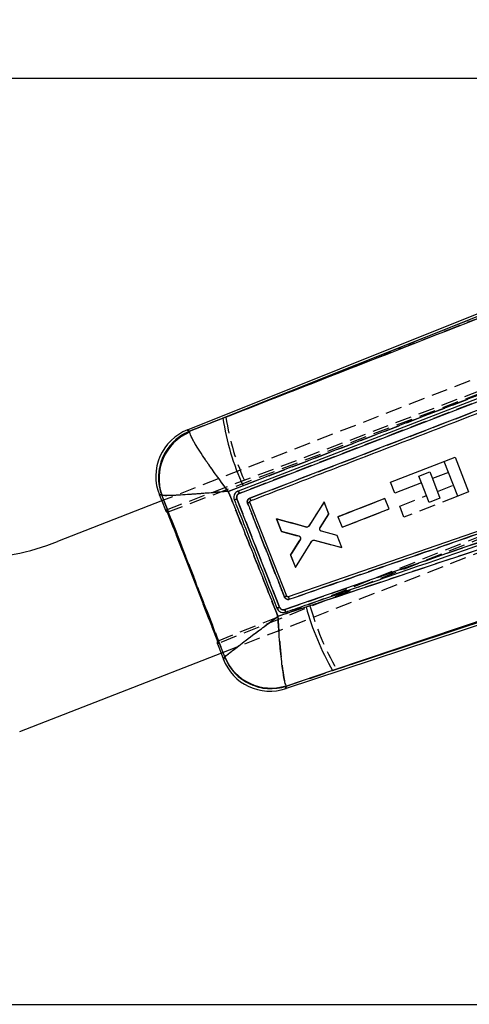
# Model space of a CAD drawing. Extents: x 56 to 617, y 36 to 436.
# Tile 28 of 31: x 372 to 425, y 321 to 436. Entities that reach past the tile are written whole.
import ezdxf

# ---------------------------------------------------------------- set-up
doc = ezdxf.new("R2010")
doc.units = 0
doc.header["$LTSCALE"] = 1.5
doc.linetypes.add('HIDDEN', pattern=[1.905, 1.27, -0.635])
doc.layers.get('0').update_dxf_attribs({"linetype": 'CONTINUOUS'})
doc.layers.add('FORMATO', color=179, linetype='CONTINUOUS')
doc.styles.add('SLDTEXTSTYLE0', font='TXT', dxfattribs={"width": 0.75})
doc.dimstyles.new('SLDDIMSTYLE0', dxfattribs={"dimtxt": 5.25, "dimasz": 4.953, "dimexe": 0, "dimexo": 0.0625, "dimgap": 1.3125, "dimtad": 1, "dimdec": 0, "dimrnd": 1e-09, "dimzin": 12, "dimtxsty": 'SLDTEXTSTYLE0', "dimsah": 1, "dimcen": 0.09, "dimazin": 3, "dimtfac": 1, "dimtofl": 0, "dimtmove": 0, "dimatfit": 3, "dimtolj": 1, "dimtzin": 12})
doc.dimstyles.new('SLDDIMSTYLE1', dxfattribs={"dimtxt": 5.25, "dimasz": 4.953, "dimexe": 0, "dimexo": 0.0625, "dimgap": 1.3125, "dimtad": 1, "dimdec": 0, "dimrnd": 1e-09, "dimzin": 12, "dimtxsty": 'SLDTEXTSTYLE0', "dimsah": 1, "dimcen": 0.09, "dimazin": 3, "dimtfac": 1, "dimtdec": 0, "dimtofl": 0, "dimtmove": 0, "dimatfit": 3, "dimtolj": 1, "dimtzin": 12})

# ---------------------------------------------------------------- blocks, each defined once
blk = doc.blocks.new('_D')
at = {"layer": 'FORMATO'}
for p, q in [((119.13, 370.97), (119.13, 430.29)), ((486.71, 406.06), (486.71, 430.29)), ((486.71, 428.79), (119.13, 428.79))]:
    blk.add_line(p, q, dxfattribs=at)
for points in [[(119.13, 428.79), (124.08, 428.03), (124.08, 429.55)], [(486.71, 428.79), (481.76, 429.55), (481.76, 428.03)]]:
    blk.add_solid(points, dxfattribs=at)
at = {"layer": 'FORMATO', "insert": (291.13, 435.56), "char_height": 5.25, "attachment_point": 1, "style": 'SLDTEXTSTYLE0'}
blk.add_mtext('368', dxfattribs=at)
blk = doc.blocks.new('_D_4')
at = {"layer": 'FORMATO'}
for p, q in [((468.15, 424.19), (491.94, 424.19)), ((490.44, 424.19), (490.44, 321.14)), ((298.98, 321.14), (491.94, 321.14))]:
    blk.add_line(p, q, dxfattribs=at)
for points in [[(490.44, 424.19), (489.68, 419.23), (491.2, 419.23)], [(490.44, 321.14), (491.2, 326.1), (489.68, 326.1)]]:
    blk.add_solid(points, dxfattribs=at)
at = {"layer": 'FORMATO', "insert": (483.68, 371.07), "char_height": 5.25, "attachment_point": 1, "rotation": 90, "style": 'SLDTEXTSTYLE0'}
blk.add_mtext('103', dxfattribs=at)

msp = doc.modelspace()

# ---------------------------------------------------------------- linework, layer by layer
at = {"color": 7, "linetype": 'HIDDEN'}
for p, q in [((389.4891, 378.6509), (473.2206, 410.4449)), ((389.5951, 378.3724), (473.482, 410.2547)), ((459.4098, 407.1489), (389.04, 379.7235)), ((396.4168, 389.4392), (431.4813, 403.4587)), ((395.4338, 363.391), (467.086, 392.0135)), ((466.594, 391.5212), (395.5443, 363.1142)), ((396.4168, 389.4392), (392.1756, 387.7852)), ((395.9394, 362.0205), (466.3093, 389.4459)), ((392.1846, 387.6749), (392.1756, 387.7852)), ((422.3085, 383.006), (421.8102, 384.2845)), ((418.8774, 382.5774), (420.1288, 383.0651)), ((419.185, 381.7882), (418.8774, 382.5774)), ((420.1288, 383.0651), (420.4364, 382.2759)), ((396.693, 380.799), (398.7772, 381.5958)), ((421.0163, 380.7879), (422.8886, 381.5176)), ((388.9435, 380.3366), (388.9742, 380.3159)), ((416.6364, 379.0809), (419.7649, 380.3002)), ((423.3873, 380.2379), (417.1352, 377.8012)), ((388.947, 379.6873), (389.3693, 378.6039)), ((397.698, 379.9363), (402.6621, 367.3261)), ((407.8369, 379.5453), (406.0784, 376.7691)), ((408.3729, 378.1696), (407.8369, 379.5453)), ((414.9151, 379.9715), (409.4472, 377.84)), ((409.4472, 377.84), (414.9151, 379.9715)), ((415.3918, 378.7481), (414.9151, 379.9715)), ((417.1352, 377.8012), (416.6364, 379.0809)), ((389.5951, 378.3724), (395.4338, 363.391)), ((407.3797, 376.5758), (408.3729, 378.1696)), ((409.9239, 376.6165), (415.3918, 378.7481)), ((402.2923, 377.6104), (402.8721, 376.1226)), ((405.7724, 376.651), (402.2923, 377.6104)), ((402.2923, 377.6104), (405.7724, 376.651)), ((402.8721, 376.1226), (402.2923, 377.6104)), ((409.4472, 377.84), (409.9239, 376.6165)), ((402.8721, 376.1226), (404.9, 375.5843)), ((409.3499, 375.6621), (407.5418, 376.1629)), ((458.0688, 376.2316), (409.2878, 360.1059)), ((409.8971, 374.2576), (409.3499, 375.6621)), ((405.0632, 375.1676), (403.937, 373.3895)), ((403.937, 373.3895), (405.0632, 375.1676)), ((404.4947, 371.9582), (406.3874, 374.9877)), ((406.6925, 375.1083), (409.8971, 374.2576)), ((403.937, 373.3895), (404.4947, 371.9582)), ((406.1962, 367.4992), (402.463, 366.2622)), ((395.4242, 363.0677), (395.8465, 361.9843)), ((396.2805, 361.5353), (396.2736, 361.5134)), ((403.4571, 358.1319), (409.2878, 360.1059)), ((403.4571, 358.1319), (403.4197, 358.1873))]:
    msp.add_line(p, q, dxfattribs=at)
at = {"color": 7, "linetype": 'CONTINUOUS'}
for p, q in [((431.3818, 403.7109), (391.8927, 387.9224)), ((431.4813, 403.4587), (396.0616, 389.2972)), ((438.226, 396.3953), (397.8397, 380.8348)), ((397.9732, 380.5627), (438.3561, 396.1299)), ((392.1794, 387.7833), (396.0616, 389.2972)), ((392.1794, 387.7833), (392.1886, 387.6728)), ((415.5581, 381.8479), (423.0775, 384.7784)), ((423.0775, 384.7784), (424.6546, 380.7318)), ((449.2802, 384.3301), (403.6674, 368.5248)), ((450.8507, 383.5438), (403.2673, 367.0478)), ((422.3089, 383.0048), (420.4367, 382.2751)), ((423.3873, 380.2379), (422.3089, 383.0048)), ((398.4196, 381.4573), (396.696, 380.7982)), ((416.0568, 380.5682), (415.5581, 381.8479)), ((419.1853, 381.7874), (416.0568, 380.5682)), ((420.0728, 379.5102), (419.1853, 381.7874)), ((420.4367, 382.2751), (421.3242, 379.9979)), ((388.65, 380.4495), (388.947, 379.6873)), ((388.9782, 380.3144), (388.9474, 380.3351)), ((397.8394, 380.8347), (397.8033, 380.8197)), ((424.6546, 380.7318), (423.3873, 380.2379)), ((389.04, 379.7235), (376.8118, 374.9578)), ((402.6621, 367.3263), (397.6979, 379.9366)), ((403.4959, 368.6047), (399.194, 379.5245)), ((399.2549, 379.6936), (399.273, 379.7022)), ((407.8309, 379.5591), (406.0471, 376.7642)), ((408.3784, 378.1547), (407.8309, 379.5591)), ((414.9151, 379.971), (409.4469, 377.8404)), ((415.3921, 378.7476), (414.9151, 379.971)), ((421.3242, 379.9979), (420.0728, 379.5102)), ((389.462, 378.6406), (389.4891, 378.6509)), ((389.4891, 378.6509), (395.5443, 363.1142)), ((407.3861, 376.5624), (408.3784, 378.1547)), ((409.9239, 376.6169), (415.3921, 378.7476)), ((405.7409, 376.6466), (402.2973, 377.5963)), ((402.2973, 377.5963), (402.8552, 376.1651)), ((409.4469, 377.8404), (409.9239, 376.6169)), ((402.8552, 376.1651), (404.8877, 375.6181)), ((403.3404, 357.8543), (458.1562, 375.9749)), ((409.3559, 375.6473), (407.5461, 376.1487)), ((408.8321, 359.9552), (458.0688, 376.2316)), ((409.8922, 374.2717), (409.3559, 375.6473)), ((405.0495, 375.2008), (403.9206, 373.4322)), ((404.5006, 371.9444), (406.4136, 375.0057)), ((406.7188, 375.1259), (409.8922, 374.2717)), ((454.7342, 375.4744), (408.8321, 359.9552)), ((403.9206, 373.4322), (404.5006, 371.9444)), ((403.6674, 368.5248), (403.6678, 368.525)), ((402.4625, 366.2656), (405.7373, 367.3512)), ((395.5443, 363.1142), (395.5174, 363.1035)), ((372.417, 352.853), (395.9394, 362.0205)), ((395.8465, 361.9843), (396.134, 361.2466)), ((396.2756, 361.5171), (396.2825, 361.5393)), ((408.8321, 359.9552), (403.4588, 358.1358)), ((403.4588, 358.1358), (403.421, 358.1919))]:
    msp.add_line(p, q, dxfattribs=at)
at = {"color": 8, "linetype": 'CONTINUOUS', "flags": 128}
for points in [[(391.8927, 387.9224), (391.925, 387.9068), (392.1794, 387.7833)], [(388.9474, 380.3351), (388.6835, 380.4366), (388.65, 380.4495)], [(396.134, 361.2466), (396.1499, 361.2771), (396.2756, 361.5171)], [(403.4588, 358.1358), (403.3538, 357.886), (403.3404, 357.8543)]]:
    msp.add_lwpolyline(points, dxfattribs=at)
at = {"color": 7, "linetype": 'HIDDEN', "flags": 128}
for points in [[(392.1756, 387.7852), (391.9237, 387.9074), (391.8927, 387.9224)], [(388.65, 380.4495), (388.6822, 380.4371), (388.9435, 380.3366)], [(389.3688, 378.6052), (389.3824, 378.6104), (389.4225, 378.6256), (389.462, 378.6406)], [(395.5174, 363.1035), (395.4781, 363.0878), (395.4382, 363.0718), (395.4247, 363.0664)], [(396.2736, 361.5134), (396.1493, 361.2758), (396.134, 361.2466)], [(403.3404, 357.8543), (403.3532, 357.8847), (403.4571, 358.1319)]]:
    msp.add_lwpolyline(points, dxfattribs=at)
at = {"color": 7, "linetype": 'HIDDEN'}
for centre, radius, start, end in [((424.7, 393.6738), 28.5985, 188.515016, 204.981783), ((394.3734, 382.4059), 5.8109, 112.2237, 200.861277), ((394.4558, 382.3042), 5.8311, 112.92312, 199.936966), ((404.825, 375.3134), 0.2811, 35.972029, 74.516259), ((407.1491, 358.7461), 10.5137, 110.332992, 111.864001), ((437.4375, 376.2204), 32.4358, 195.597352, 209.789308), ((401.6721, 363.6608), 5.8099, 201.691645, 287.893316), ((401.6708, 363.7437), 5.8252, 202.279124, 287.472162)]:
    msp.add_arc(centre, radius, start, end, dxfattribs=at)
at = {"color": 7, "linetype": 'CONTINUOUS'}
for centre, radius, start, end in [((424.2949, 393.5144), 28.5465, 188.495364, 204.984078), ((394.0405, 382.5504), 5.7855, 111.222471, 202.054467), ((394.3779, 382.404), 5.8113, 112.229651, 200.855393), ((394.4608, 382.3019), 5.8317, 112.930571, 199.927102), ((365.9179, 402.91), 30, 271.292461, 291.292461), ((405.9684, 361.8086), 7.2318, 109.992464, 112.217661), ((436.8912, 376.042), 32.3435, 195.587194, 209.826329), ((401.5246, 363.3474), 5.7855, 200.693927, 289.10728), ((401.6741, 363.6652), 5.8102, 201.697104, 287.887837), ((401.6728, 363.7491), 5.8257, 202.291445, 287.46264)]:
    msp.add_arc(centre, radius, start, end, dxfattribs=at)
at = {"color": 7, "linetype": 'HIDDEN'}
for centre, major_axis, start_param, end_param in [((455.9843, 403.8986), (66.6161, 25.2918), 3.14192808, 3.20177219), ((461.5876, 389.5211), (66.1623, 26.4562), 3.08141312, 3.14125723)]:
    msp.add_ellipse(centre, major_axis=major_axis, ratio=0.06992412, start_param=start_param, end_param=end_param, dxfattribs=at)
at = {"color": 7, "linetype": 'CONTINUOUS'}
for points, knots in [([(396.0616, 389.2972), (401.6513, 391.4821), (413.4928, 396.1107), (425.3356, 400.7424), (431.588, 403.1877)], [0, 0, 0, 0, 0.47204742, 1, 1, 1, 1]), ([(434.0038, 395.1753), (427.7508, 392.7537), (415.8952, 388.1625), (404.0278, 383.6091), (398.4196, 381.4573)], [0, 0, 0, 0, 0.52743496, 1, 1, 1, 1]), ([(438.4994, 395.1528), (431.9086, 392.6117), (418.8036, 387.559), (405.7001, 382.5086), (399.1867, 379.9982)], [0, 0, 0, 0, 0.50292665, 1, 1, 1, 1]), ([(399.273, 379.7022), (399.383, 379.7446), (400.2478, 380.0776), (404.1322, 381.5737), (417.0672, 386.556), (429.2479, 391.2505), (438.4088, 394.7811)], [0, 0, 0, 0, 0.0084308, 0.06630022, 0.29777779, 1, 1, 1, 1]), ([(396.696, 380.7982), (396.6922, 380.8031), (396.2749, 381.3499), (395.4751, 382.4206), (394.4667, 383.8327), (393.6675, 385.0067), (392.9753, 386.0826), (392.3785, 387.1039), (392.2538, 387.4777), (392.1886, 387.6728)], [0, 0, 0, 0, 0.00160548, 0.17840283, 0.34605457, 0.47914646, 0.61220768, 0.79759522, 1, 1, 1, 1]), ([(403.7883, 368.2476), (411.3831, 370.88), (426.7439, 376.204), (442.1026, 381.5298), (449.8675, 384.2223)], [0, 0, 0, 0, 0.49442688, 1, 1, 1, 1]), ([(403.3462, 366.7499), (403.5375, 366.8162), (404.4938, 367.1474), (408.5103, 368.5385), (424.1826, 373.9672), (439.0871, 379.1334), (450.9321, 383.2391)], [0, 0, 0, 0, 0.01205606, 0.06028109, 0.25318054, 1, 1, 1, 1]), ([(405.7373, 367.3512), (406.5165, 367.6099), (421.8425, 372.6974), (437.1537, 377.8234), (451.6865, 382.6888)], [0, 0, 0, 0, 0.05084642, 1, 1, 1, 1]), ([(396.696, 380.7982), (396.6898, 380.7976), (396.007, 380.7358), (394.6903, 380.6215), (393.0082, 380.4893), (391.6559, 380.395), (390.4635, 380.3245), (389.4024, 380.2817), (389.1237, 380.3032), (388.9782, 380.3144)], [0, 0, 0, 0, 0.00160533, 0.17840814, 0.34606031, 0.47915371, 0.61221739, 0.7976051, 1, 1, 1, 1]), ([(396.2825, 361.5393), (395.0657, 364.6662), (392.6304, 370.9243), (390.1962, 377.1829), (388.9782, 380.3144)], [0, 0, 0, 0, 0.49964485, 1, 1, 1, 1]), ([(396.696, 380.7982), (397.6537, 378.3886), (399.5788, 373.5456), (401.4981, 368.7002), (402.4625, 366.2656)], [0, 0, 0, 0, 0.49753128, 1, 1, 1, 1]), ([(397.8033, 380.8197), (397.726, 380.7758), (397.5714, 380.6879), (397.4114, 380.4676), (397.3304, 380.2122), (397.335, 379.9842), (397.3773, 379.8569), (397.3917, 379.8135)], [0, 0, 0, 0, 0.22158501, 0.44315535, 0.66455554, 0.88565134, 1, 1, 1, 1]), ([(397.6979, 379.9366), (397.6867, 379.9725), (397.6593, 380.0604), (397.6658, 380.2102), (397.7252, 380.3639), (397.8305, 380.4913), (397.9264, 380.5392), (397.9732, 380.5627)], [0, 0, 0, 0, 0.14831131, 0.3627959, 0.57775892, 0.79353882, 1, 1, 1, 1]), ([(397.9735, 380.5628), (397.9588, 380.5996), (397.9294, 380.6733), (397.8875, 380.764), (397.8541, 380.8258), (397.8443, 380.8317), (397.8394, 380.8347)], [0, 0, 0, 0, 0.24999651, 0.50000089, 0.7499981, 1, 1, 1, 1]), ([(397.3917, 379.8134), (397.3931, 379.8141), (397.3968, 379.8159), (397.4125, 379.8226), (397.4414, 379.8346), (397.4805, 379.8504), (397.5278, 379.8694), (397.5814, 379.8907), (397.639, 379.9135), (397.6783, 379.9289), (397.6979, 379.9366)], [0, 0, 0, 0, 0.07377567, 0.20609415, 0.33841794, 0.470722, 0.6030518, 0.7353751, 0.86766626, 1, 1, 1, 1]), ([(397.3917, 379.8135), (397.4562, 379.6499), (397.8185, 378.731), (399.4752, 374.5282), (401.0658, 370.4884), (402.3589, 367.204)], [0, 0, 0, 0, 0.03891843, 0.21866008, 1, 1, 1, 1]), ([(399.1867, 379.9982), (399.1583, 379.9851), (399.0848, 379.9511), (398.9882, 379.8586), (398.9186, 379.7254), (398.8937, 379.5727), (398.9207, 379.4746), (398.9345, 379.4248)], [0, 0, 0, 0, 0.13529497, 0.35011379, 0.5645931, 0.77884266, 1, 1, 1, 1]), ([(398.9345, 379.4248), (398.9691, 379.4384), (399.0383, 379.4655), (399.1233, 379.4984), (399.1823, 379.5208), (399.1901, 379.5232), (399.194, 379.5245)], [0, 0, 0, 0, 0.24999707, 0.49999903, 0.74999898, 1, 1, 1, 1]), ([(398.9345, 379.4248), (399.0088, 379.2359), (399.3806, 378.2915), (400.8137, 374.6511), (402.1725, 371.1995), (403.2339, 368.5036)], [0, 0, 0, 0, 0.0518851, 0.2594277, 1, 1, 1, 1]), ([(399.1941, 379.5245), (399.19, 379.5396), (399.1819, 379.57), (399.1896, 379.6173), (399.2114, 379.6591), (399.2367, 379.6828), (399.2524, 379.6922), (399.2549, 379.6936)], [0, 0, 0, 0, 0.23924976, 0.47851809, 0.7173781, 0.95552438, 1, 1, 1, 1]), ([(399.1867, 379.9982), (399.2008, 379.9606), (399.229, 379.8854), (399.2599, 379.7884), (399.2772, 379.7196), (399.2744, 379.7079), (399.273, 379.7022)], [0, 0, 0, 0, 0.25198974, 0.50397532, 0.755966, 1, 1, 1, 1]), ([(406.0471, 376.7642), (406.0277, 376.7396), (405.9889, 376.6903), (405.9039, 376.6467), (405.8178, 376.6316), (405.764, 376.6421), (405.7409, 376.6466)], [0, 0, 0, 0, 0.266379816, 0.532688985, 0.799791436, 1, 1, 1, 1]), ([(404.8877, 375.6181), (404.9171, 375.6067), (404.9761, 375.5839), (405.0434, 375.515), (405.0797, 375.4438), (405.0875, 375.3974), (405.0901, 375.3819)], [0, 0, 0, 0, 0.28584406, 0.57176991, 0.85644509, 1, 1, 1, 1]), ([(407.3505, 376.3612), (407.3474, 376.3928), (407.3412, 376.456), (407.3639, 376.524), (407.3829, 376.5568), (407.3861, 376.5624)], [0, 0, 0, 0, 0.45320372, 0.90638422, 1, 1, 1, 1]), ([(407.5461, 376.1487), (407.5167, 376.1607), (407.4575, 376.1849), (407.3904, 376.2558), (407.3601, 376.3195), (407.3518, 376.3557), (407.3505, 376.3612)], [0, 0, 0, 0, 0.31237806, 0.6308715, 0.94390707, 1, 1, 1, 1]), ([(405.0901, 375.3819), (405.091, 375.3499), (405.0928, 375.286), (405.0639, 375.2292), (405.0495, 375.2008)], [0, 0, 0, 0, 0.50090032, 1, 1, 1, 1]), ([(406.4136, 375.0057), (406.4327, 375.0305), (406.471, 375.08), (406.5553, 375.1243), (406.6413, 375.1403), (406.6954, 375.1302), (406.7188, 375.1259)], [0, 0, 0, 0, 0.26556871, 0.53111404, 0.79740948, 1, 1, 1, 1]), ([(403.2339, 368.5036), (403.2578, 368.4573), (403.3039, 368.3683), (403.424, 368.274), (403.5631, 368.2229), (403.691, 368.2198), (403.7634, 368.2405), (403.7883, 368.2476)], [0, 0, 0, 0, 0.22995545, 0.4426915, 0.66337327, 0.88431619, 1, 1, 1, 1]), ([(403.6674, 368.5248), (403.6526, 368.5214), (403.6228, 368.5144), (403.5766, 368.5234), (403.5359, 368.5462), (403.5091, 368.5758), (403.4993, 368.5973), (403.4959, 368.6047)], [0, 0, 0, 0, 0.2177216, 0.43891565, 0.66040497, 0.88256205, 1, 1, 1, 1]), ([(403.6678, 368.525), (403.6722, 368.5217), (403.6809, 368.5151), (403.7108, 368.4519), (403.7485, 368.3595), (403.775, 368.2849), (403.7883, 368.2476)], [0, 0, 0, 0, 0.24999734, 0.49999863, 0.7499985, 1, 1, 1, 1]), ([(402.3589, 367.204), (402.3603, 367.2046), (402.3638, 367.2063), (402.3797, 367.213), (402.4082, 367.2248), (402.4469, 367.2404), (402.4936, 367.2593), (402.5466, 367.2805), (402.6037, 367.3032), (402.6426, 367.3186), (402.6621, 367.3263)], [0, 0, 0, 0, 0.08044887, 0.21181636, 0.34318401, 0.47454296, 0.60591592, 0.7372788, 0.86864125, 1, 1, 1, 1]), ([(402.3589, 367.204), (402.3996, 367.125), (402.481, 366.967), (402.6938, 366.7978), (402.9447, 366.7058), (403.1724, 366.7001), (403.3015, 366.7371), (403.346, 366.7498)], [0, 0, 0, 0, 0.22096346, 0.44188543, 0.66279022, 0.88391273, 1, 1, 1, 1]), ([(403.2673, 367.0477), (403.2322, 367.0382), (403.1449, 367.0146), (402.9974, 367.0258), (402.8466, 367.0897), (402.7277, 367.1944), (402.6828, 367.2847), (402.6621, 367.3263)], [0, 0, 0, 0, 0.14870322, 0.3697142, 0.59040276, 0.8109574, 1, 1, 1, 1]), ([(403.346, 366.7498), (403.3472, 366.7554), (403.3497, 366.7666), (403.334, 366.8357), (403.306, 366.9336), (403.2804, 367.0098), (403.2676, 367.0479)], [0, 0, 0, 0, 0.244328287, 0.496220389, 0.748109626, 1, 1, 1, 1]), ([(396.2825, 361.5393), (396.3884, 361.6327), (396.6034, 361.8221), (397.5045, 362.5252), (398.5184, 363.3018), (399.5833, 364.1097), (400.8989, 365.0994), (401.9254, 365.8662), (402.4576, 366.2619), (402.4625, 366.2656)], [0, 0, 0, 0, 0.20294028, 0.411851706, 0.539872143, 0.667917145, 0.82901371, 0.998407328, 1, 1, 1, 1]), ([(403.421, 358.1919), (403.3563, 358.3652), (403.225, 358.7171), (403.0309, 359.9338), (402.8688, 361.2619), (402.729, 362.6347), (402.5886, 364.3073), (402.5018, 365.5958), (402.4629, 366.2594), (402.4625, 366.2656)], [0, 0, 0, 0, 0.20294045, 0.41185258, 0.5398731, 0.66791863, 0.82901512, 0.99840767, 1, 1, 1, 1])]:
    msp.add_open_spline(points, degree=3, knots=knots, dxfattribs=at)
at = {"color": 7, "linetype": 'HIDDEN'}
for points, knots in [([(431.5868, 403.1908), (425.237, 400.7073), (413.513, 396.1219), (401.7904, 391.5397), (396.4168, 389.4392)], [0, 0, 0, 0, 0.54160664, 1, 1, 1, 1]), ([(438.3559, 396.1301), (431.6249, 393.5349), (418.1631, 388.3445), (404.7033, 383.1567), (397.9735, 380.5628)], [0, 0, 0, 0, 0.50000734, 1, 1, 1, 1]), ([(398.7772, 381.5958), (404.1688, 383.6639), (415.9176, 388.1707), (427.6547, 392.7149), (434.0056, 395.1738)], [0, 0, 0, 0, 0.45890329, 1, 1, 1, 1]), ([(399.1867, 379.9983), (405.7, 382.5087), (418.8035, 387.5591), (431.9084, 392.6118), (438.4993, 395.153)], [0, 0, 0, 0, 0.49707362, 1, 1, 1, 1]), ([(396.693, 380.799), (396.6892, 380.8039), (396.271, 381.3517), (395.4697, 382.4245), (394.4602, 383.838), (393.6613, 385.0119), (392.9697, 386.0868), (392.3737, 387.1071), (392.2495, 387.4801), (392.1846, 387.6749)], [0, 0, 0, 0, 0.001604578, 0.178680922, 0.346562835, 0.479529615, 0.612466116, 0.797737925, 1, 1, 1, 1]), ([(449.8673, 384.2225), (442.1024, 381.5299), (426.7438, 376.2041), (411.383, 370.88), (403.7882, 368.2476)], [0, 0, 0, 0, 0.50557098, 1, 1, 1, 1]), ([(403.2674, 367.0478), (411.2085, 369.8002), (427.0908, 375.3049), (442.9704, 380.8114), (450.9103, 383.5647)], [0, 0, 0, 0, 0.50000176, 1, 1, 1, 1]), ([(452.4014, 382.9175), (441.5481, 379.2838), (426.1521, 374.1293), (410.7428, 369.0098), (406.1962, 367.4992)], [0, 0, 0, 0, 0.704942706, 1, 1, 1, 1]), ([(396.693, 380.799), (396.6868, 380.7984), (396.0026, 380.7363), (394.6834, 380.622), (392.9998, 380.4897), (391.6477, 380.3956), (390.4567, 380.3254), (389.397, 380.2829), (389.1192, 380.3046), (388.9742, 380.3159)], [0, 0, 0, 0, 0.0016047, 0.17868705, 0.34656841, 0.47953725, 0.61247638, 0.79774828, 1, 1, 1, 1]), ([(388.9742, 380.3159), (390.1924, 377.1836), (392.6272, 370.9232), (395.0633, 364.6632), (396.2805, 361.5353)], [0, 0, 0, 0, 0.500339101, 1, 1, 1, 1]), ([(402.463, 366.2622), (401.4981, 368.6976), (399.5777, 373.5444), (397.6513, 378.3888), (396.693, 380.799)], [0, 0, 0, 0, 0.50248904, 1, 1, 1, 1]), ([(397.9735, 380.5628), (397.9335, 380.5435), (397.8446, 380.5006), (397.7387, 380.3854), (397.6718, 380.2358), (397.6561, 380.0778), (397.6848, 379.981), (397.698, 379.9363)], [0, 0, 0, 0, 0.17518586, 0.38950609, 0.6033644, 0.81687788, 1, 1, 1, 1]), ([(397.8395, 380.8348), (397.8444, 380.8318), (397.8542, 380.8259), (397.8876, 380.7641), (397.9295, 380.6733), (397.9589, 380.5997), (397.9736, 380.5629)], [0, 0, 0, 0, 0.24999625, 0.49999905, 0.74999626, 1, 1, 1, 1]), ([(398.9327, 379.4294), (398.9198, 379.4777), (398.8939, 379.5744), (398.9185, 379.7254), (398.9882, 379.8587), (399.0848, 379.9512), (399.1583, 379.9851), (399.1867, 379.9983)], [0, 0, 0, 0, 0.21572959, 0.43147994, 0.64746581, 0.86378643, 1, 1, 1, 1]), ([(399.194, 379.5245), (399.1901, 379.5234), (399.1822, 379.5212), (399.1227, 379.4998), (399.0372, 379.4684), (398.9675, 379.4424), (398.9326, 379.4294)], [0, 0, 0, 0, 0.25000028, 0.50000676, 0.75001307, 1, 1, 1, 1]), ([(403.2338, 368.5036), (403.1594, 368.6924), (402.7876, 369.6369), (401.3538, 373.2788), (399.9945, 376.7319), (398.9326, 379.4294)], [0, 0, 0, 0, 0.05186378, 0.25931973, 1, 1, 1, 1]), ([(407.3795, 376.287), (407.366, 376.3157), (407.339, 376.3732), (407.3375, 376.4701), (407.3579, 376.5375), (407.3765, 376.5703), (407.3797, 376.5758)], [0, 0, 0, 0, 0.31216353, 0.62429689, 0.93733147, 1, 1, 1, 1]), ([(409.2878, 360.1059), (413.8282, 361.6405), (429.2147, 366.841), (444.5991, 372.0427), (455.4438, 375.7094)], [0, 0, 0, 0, 0.29508607, 1, 1, 1, 1]), ([(405.0525, 375.4785), (405.0683, 375.4514), (405.1, 375.3972), (405.1098, 375.3019), (405.094, 375.2234), (405.0711, 375.1818), (405.0632, 375.1676)], [0, 0, 0, 0, 0.283629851, 0.567229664, 0.85143978, 1, 1, 1, 1]), ([(403.7882, 368.2476), (403.7633, 368.2405), (403.6909, 368.2198), (403.5631, 368.2229), (403.4222, 368.2746), (403.3025, 368.3698), (403.2567, 368.4589), (403.2338, 368.5036)], [0, 0, 0, 0, 0.11566008, 0.33659907, 0.55729884, 0.77789687, 1, 1, 1, 1]), ([(403.6678, 368.525), (403.6722, 368.5217), (403.6808, 368.5151), (403.7108, 368.4518), (403.7484, 368.3595), (403.775, 368.2849), (403.7882, 368.2476)], [0, 0, 0, 0, 0.25000048, 0.50000212, 0.74999823, 1, 1, 1, 1]), ([(402.6623, 367.3256), (402.6428, 367.3179), (402.6039, 367.3026), (402.5468, 367.28), (402.4937, 367.259), (402.4469, 367.2403), (402.4082, 367.2248), (402.3796, 367.2132), (402.3637, 367.2066), (402.3601, 367.205), (402.3587, 367.2044)], [0, 0, 0, 0, 0.131354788, 0.262692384, 0.394029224, 0.525380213, 0.656716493, 0.788055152, 0.919394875, 1, 1, 1, 1]), ([(402.6621, 367.3261), (402.6776, 367.2935), (402.7165, 367.2119), (402.8209, 367.1071), (402.9678, 367.0338), (403.1248, 367.0117), (403.2225, 367.0364), (403.2674, 367.0478)], [0, 0, 0, 0, 0.14710451, 0.36811432, 0.58946771, 0.81109532, 1, 1, 1, 1]), ([(403.2676, 367.0479), (403.2804, 367.0098), (403.306, 366.9336), (403.334, 366.8357), (403.3498, 366.7666), (403.3473, 366.7554), (403.346, 366.7499)], [0, 0, 0, 0, 0.25190717, 0.50379877, 0.75569743, 1, 1, 1, 1]), ([(402.463, 366.2622), (402.4581, 366.2585), (401.9262, 365.8625), (400.8992, 365.0962), (399.5836, 364.1064), (398.5183, 363.2984), (397.5041, 362.5218), (396.6014, 361.8178), (396.3865, 361.6287), (396.2805, 361.5353)], [0, 0, 0, 0, 0.00159089, 0.17088069, 0.33187934, 0.45985197, 0.58780035, 0.79659539, 1, 1, 1, 1]), ([(402.463, 366.2622), (402.4634, 366.256), (402.5029, 365.5924), (402.5887, 364.3039), (402.7292, 362.6314), (402.8686, 361.2585), (403.0303, 359.9303), (403.2241, 358.7122), (403.3551, 358.3607), (403.4197, 358.1873)], [0, 0, 0, 0, 0.0015915, 0.17088029, 0.33187844, 0.4598514, 0.58779975, 0.79659489, 1, 1, 1, 1])]:
    msp.add_open_spline(points, degree=3, knots=knots, dxfattribs=at)

# ---------------------------------------------------------------- dimensions: what is measured, and where the dimension line sits
at = {"layer": 'FORMATO'}
dim = msp.add_linear_dim(base=(119.1267, 428.7876), p1=(486.709, 404.56), p2=(119.1267, 369.4687), dimstyle='SLDDIMSTYLE0', dxfattribs=at)
dim.commit()
dim.dimension.update_dxf_attribs({"geometry": '_D', "text_midpoint": (296.9452, 428.7876), "dimtype": 160})
dim = msp.add_linear_dim(base=(490.4429, 321.1437), p1=(466.6542, 424.1867), p2=(297.4771, 321.1437), angle=90, dimstyle='SLDDIMSTYLE1', dxfattribs=at)
dim.commit()
dim.dimension.update_dxf_attribs({"geometry": '_D_4', "text_midpoint": (490.4429, 376.887), "dimtype": 160})

doc.saveas('drawing.dxf')
